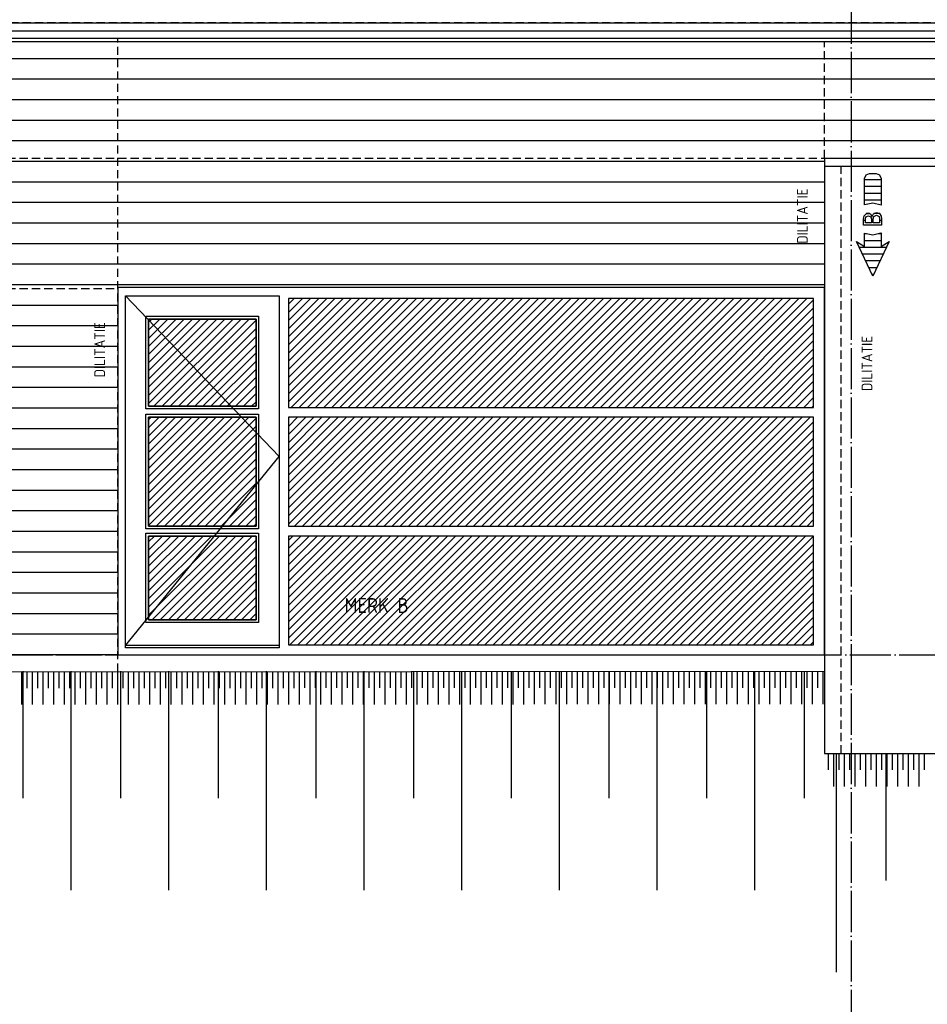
# Model space of a CAD drawing. Extents: x -20500 to 18806, y -14250 to 12231.
# Tile 7 of 16: x -13546 to -8025, y -562 to 5425. Entities that reach past the tile are written whole.
import ezdxf

# ---------------------------------------------------------------- set-up
doc = ezdxf.new("R2010")
doc.units = 0
doc.header["$MEASUREMENT"] = 0
doc.linetypes.add('DASHDOT', pattern=[300, 250, -25, 0, -25])
doc.linetypes.add('DASHED', pattern=[75, 50, -25])
for name, color, linetype in [('LAYER01', 7, 'CONTINUOUS'), ('LAYER11', 3, 'CONTINUOUS'), ('LAYER28', 1, 'CONTINUOUS'), ('LAYER30', 1, 'CONTINUOUS')]:
    doc.layers.add(name, color=color, linetype=linetype)
doc.styles.get("Standard").update_dxf_attribs({"font": 'isocp.shx'})

msp = doc.modelspace()

# ---------------------------------------------------------------- linework, layer by layer
at = {"layer": 'LAYER01', "color": 1, "linetype": 'DASHDOT'}
for p, q in [((-8488.62455, 11830.5153), (-8488.62455, -2272.4846)), ((-20500, 1562.51575), (9098.0629, 1562.51575))]:
    msp.add_line(p, q, dxfattribs=at)
at = {"layer": 'LAYER01', "color": 5, "linetype": 'DASHED'}
for p, q in [((9771.75065, 5405.51605), (-19243.37465, 5405.51605)), ((-18046.3745, 4582.51535), (-8649.1249, 4582.51535)), ((-18046.3745, 3790.5159), (-12949.12565, 3790.5159)), ((-19243.37465, 1562.51575), (-12949.12565, 1562.51575)), ((-18046.3745, 1562.51575), (-12949.12565, 1562.51575))]:
    msp.add_line(p, q, dxfattribs=at)
at = {"layer": 'LAYER01', "color": 5, "linetype": 'Continuous'}
for p, q in [((5933.3744, 5355.5149), (-16511.62415, 5355.5149)), ((5933.3744, 5187.516), (-16511.62415, 5187.516)), ((5933.3744, 5062.5145), (-16511.62415, 5062.5145)), ((5933.3744, 4937.5145), (-16511.62415, 4937.5145)), ((5933.3744, 4812.5145), (-16511.62415, 4812.5145)), ((5933.3744, 4687.5149), (-16511.62415, 4687.5149)), ((-8649.1249, 4562.5149), (-16511.62415, 4562.5149)), ((-8649.1249, 4437.5149), (-16511.62415, 4437.5149)), ((-8649.1249, 4312.5149), (-16511.62415, 4312.5149)), ((-8351.13295, 4244.5469), (-8333.3969, 4252.09085)), ((-8333.3969, 4252.09085), (-8315.0322, 4246.1071)), ((-8412.5618, 4211.73365), (-8409.6039, 4231.295)), ((-8412.5618, 4175.1251), (-8412.5618, 4211.73365)), ((-8409.6245, 4231.32745), (-8393.94455, 4245.99455)), ((-8401.31225, 4211.73365), (-8397.76, 4226.56365)), ((-8401.31225, 4188.78175), (-8401.31225, 4211.73365)), ((-8397.7501, 4226.57775), (-8383.40685, 4232.54545)), ((-8393.94455, 4245.99455), (-8372.567, 4244.22685)), ((-8383.40685, 4232.54545), (-8369.02315, 4226.60215)), ((-8372.567, 4244.22685), (-8359.51385, 4227.20605)), ((-8369.06205, 4226.57775), (-8364.9025, 4211.73555)), ((-8364.87505, 4211.73365), (-8364.87505, 4188.78175)), ((-8359.5619, 4227.1717), (-8351.13295, 4244.5469)), ((-8353.62475, 4212.9215), (-8350.6584, 4227.1698)), ((-8353.62475, 4188.78175), (-8353.62475, 4212.9215)), ((-8350.62485, 4227.1717), (-8334.12475, 4236.10115)), ((-8334.12475, 4236.10115), (-8317.61625, 4227.1599)), ((-8317.62545, 4227.1717), (-8314.6538, 4212.8853)), ((-8315.0322, 4246.1071), (-8305.14295, 4229.5635)), ((-8314.6248, 4212.9215), (-8314.6248, 4188.78175)), ((-8305.12465, 4229.5475), (-8303.34475, 4211.7878)), ((-8303.37525, 4211.73365), (-8303.37525, 4175.1251)), ((-8649.1249, 4187.51525), (-16511.62415, 4187.51525)), ((-8364.87505, 4175.1251), (-8412.5618, 4175.1251)), ((-8380.31235, 4188.78175), (-8401.31225, 4188.78175)), ((-8364.87505, 4188.78175), (-8380.31235, 4188.78175)), ((-8303.37525, 4175.1251), (-8364.87505, 4175.1251)), ((-8334.62525, 4188.78175), (-8353.62475, 4188.78175)), ((-8314.6248, 4188.78175), (-8334.62525, 4188.78175)), ((-8649.1249, 4062.51525), (-16511.62415, 4062.51525)), ((-8649.1249, 3937.51525), (-16511.62415, 3937.51525)), ((-8649.1249, 3812.51565), (-16511.62415, 3812.51565)), ((-12949.12565, 3687.51565), (-16511.62415, 3687.51565)), ((-12949.12565, 3562.51565), (-16511.62415, 3562.51565)), ((-12949.12565, 3437.516), (-16511.62415, 3437.516)), ((-12949.12565, 3312.516), (-16511.62415, 3312.516)), ((-12949.12565, 3187.5162), (-16511.62415, 3187.5162)), ((-12949.12565, 3062.5162), (-16511.62415, 3062.5162)), ((-12949.12565, 2937.5164), (-16511.62415, 2937.5164)), ((-12949.12565, 2812.5145), (-16511.62415, 2812.5145)), ((-12949.12565, 2687.5147), (-16511.62415, 2687.5147)), ((-12949.12565, 2562.5147), (-16511.62415, 2562.5147)), ((-12949.12565, 2437.5149), (-16511.62415, 2437.5149)), ((-12949.12565, 2312.51505), (-16511.62415, 2312.51505)), ((-12949.12565, 2187.51505), (-16511.62415, 2187.51505)), ((-12949.12565, 2062.51525), (-16511.62415, 2062.51525)), ((-12949.12565, 1937.51545), (-16511.62415, 1937.51545)), ((-12949.12565, 1812.51545), (-16511.62415, 1812.51545)), ((-12949.12565, 1687.51565), (-16511.62415, 1687.51565)), ((-12949.12565, 1562.51575), (-16511.62415, 1562.51575))]:
    msp.add_line(p, q, dxfattribs=at)
at = {"layer": 'LAYER01', "color": 1, "linetype": 'Continuous'}
for p, q in [((-16511.62415, 5292.51555), (5933.3744, 5292.51555)), ((-1929.1256, 4532.5161), (-8649.1249, 4532.5161)), ((-8406.3751, 4459.65575), (-8397.5876, 4480.87005)), ((-8406.3751, 4299.6399), (-8406.3751, 4459.65575)), ((-8397.5876, 4480.87005), (-8376.3748, 4489.65645)), ((-8376.3748, 4489.65645), (-8336.37465, 4489.65645)), ((-8336.37465, 4489.65645), (-8315.16115, 4480.87005)), ((-8315.16115, 4480.87005), (-8306.3736, 4459.65575)), ((-8306.3751, 4459.65575), (-8306.3751, 4297.59405)), ((-8356.21795, 4308.6315), (-8406.38045, 4299.67385)), ((-8306.3751, 4297.59405), (-8356.21795, 4308.6315)), ((-8356.3751, 3865.51475), (-8456.3751, 4075.5314)), ((-8456.3751, 4075.5314), (-8406.3751, 4045.5147)), ((-8406.3751, 4045.5147), (-8406.3751, 4125.5306)), ((-8406.3751, 4125.5306), (-8356.2187, 4116.57525)), ((-8256.37435, 4075.5314), (-8356.3751, 3865.51475)), ((-8356.2187, 4116.57525), (-8306.46515, 4127.57225)), ((-8306.3751, 4127.57835), (-8306.3751, 4045.5147)), ((-8306.3751, 4045.5147), (-8256.37435, 4075.5314)), ((-13525.75075, 1462.4531), (-13525.75075, 690.4541)), ((-13233.7494, 1462.4531), (-13233.7494, 132.45245)), ((-12931.7505, 1462.4531), (-12931.7505, 690.4541)), ((-12639.7499, 1462.4531), (-12639.7499, 132.45245)), ((-12337.75025, 1462.4531), (-12337.75025, 690.4541)), ((-12045.75045, 1462.4531), (-12045.75045, 132.45245)), ((-11743.75, 1462.4531), (-11743.75, 690.4541)), ((-11451.7502, 1462.4531), (-11451.7502, 132.45245)), ((-11149.74975, 1462.4531), (-11149.74975, 690.4541)), ((-10857.74995, 1462.4531), (-10857.74995, 132.45245)), ((-10555.7495, 1462.4531), (-10555.7495, 690.4541)), ((-10263.7497, 1462.4531), (-10263.7497, 132.45245)), ((-9961.74925, 1462.4531), (-9961.74925, 690.4541)), ((-9669.74945, 1462.4531), (-9669.74945, 132.45245)), ((-9367.7498, 1462.4531), (-9367.7498, 690.4541)), ((-9075.7492, 1462.4531), (-9075.7492, 132.45245)), ((-8773.7503, 1462.4531), (-8773.7503, 690.4541)), ((-8579.25035, 962.51595), (-8579.25035, -367.48465)), ((-8277.2499, 962.51595), (-8277.2499, 190.51495))]:
    msp.add_line(p, q, dxfattribs=at)
at = {"layer": 'LAYER01', "color": 4, "linetype": 'DASHED'}
for p, q in [((-12949.0631, 1460.32895), (-12949.0631, 5310.3901)), ((-8649.1249, 4582.51535), (-8649.1249, 5292.51555)), ((-8549.1249, 962.51595), (-8549.1249, 4532.5161))]:
    msp.add_line(p, q, dxfattribs=at)
at = {"layer": 'LAYER01', "color": 2, "linetype": 'Continuous'}
for p, q in [((-8306.3751, 4450.7427), (-8406.3751, 4450.7427)), ((-8306.3751, 4409.6222), (-8406.3751, 4409.6222)), ((-8306.3751, 4368.49975), (-8406.3751, 4368.49975)), ((-8306.3751, 4327.3796), (-8406.3751, 4327.3796)), ((-8401.31225, 4204.0165), (-8412.5618, 4204.0165)), ((-8374.4011, 4245.13665), (-8396.0991, 4245.13665)), ((-8353.62475, 4204.0165), (-8364.87505, 4204.0165)), ((-8313.8832, 4245.13665), (-8350.4921, 4245.13665)), ((-8303.37525, 4204.0165), (-8314.6248, 4204.0165)), ((-8395.37735, 4121.7739), (-8406.3751, 4121.7739)), ((-8306.3751, 4080.65145), (-8406.3751, 4080.65145)), ((-8306.3751, 4121.7739), (-8322.37165, 4121.7739)), ((-8273.5161, 4039.53095), (-8439.23415, 4039.53095)), ((-8293.09615, 3998.4089), (-8419.6541, 3998.4089)), ((-8312.67625, 3957.28835), (-8400.07325, 3957.28835)), ((-8332.2563, 3916.1682), (-8380.49395, 3916.1682)), ((-8351.83565, 3875.0458), (-8360.91385, 3875.0458))]:
    msp.add_line(p, q, dxfattribs=at)
at = {"layer": 'LAYER11', "color": 1, "linetype": 'Continuous'}
for p, q in [((-16511.62415, 1458.4525), (-8649.1249, 1462.4692)), ((-8649.1249, 962.51595), (-1929.1256, 962.51595))]:
    msp.add_line(p, q, dxfattribs=at)
at = {"layer": 'LAYER11', "color": 5, "linetype": 'Continuous'}
for p, q in [((-13533.3954, 1259.974), (-13533.3954, 1459.97465)), ((-13533.3954, 1359.9743), (-13533.3954, 1459.97465)), ((-13500.89415, 1359.9904), (-13500.8957, 1459.9907)), ((-13468.396, 1260.00825), (-13468.396, 1460.0068)), ((-13468.396, 1360.0065), (-13468.396, 1460.0068)), ((-13435.8948, 1360.02265), (-13435.8948, 1460.02295)), ((-13403.3951, 1260.04045), (-13403.3951, 1460.04105)), ((-13403.3951, 1360.04075), (-13403.3951, 1460.04105)), ((-13370.8954, 1360.0569), (-13370.8954, 1460.05715)), ((-13338.3957, 1260.0747), (-13338.3957, 1460.0733)), ((-13338.3957, 1360.073), (-13338.3957, 1460.0733)), ((-13305.89445, 1360.0891), (-13305.89445, 1460.0894)), ((-13273.3948, 1260.10695), (-13273.3948, 1460.1075)), ((-13273.3948, 1360.10725), (-13273.3948, 1460.1075)), ((-13240.8951, 1360.12335), (-13240.8951, 1460.12365)), ((-13208.3954, 1260.1411), (-13208.3954, 1460.13975)), ((-13208.3954, 1360.13945), (-13208.3954, 1460.13975)), ((-13175.8957, 1360.1555), (-13175.8957, 1460.15585)), ((-13143.39445, 1260.1733), (-13143.39445, 1460.174)), ((-13143.39445, 1360.1736), (-13143.39445, 1460.174)), ((-13110.8963, 1360.1897), (-13110.8963, 1460.19)), ((-13078.3951, 1260.20755), (-13078.3951, 1460.20615)), ((-13078.3951, 1360.20585), (-13078.3951, 1460.20615)), ((-13045.8954, 1360.22195), (-13045.8954, 1460.22225)), ((-13013.3957, 1260.2398), (-13013.3957, 1460.24035)), ((-13013.3957, 1360.2401), (-13013.3957, 1460.24035)), ((-12980.896, 1360.2562), (-12980.896, 1460.2565)), ((-12948.3948, 1260.27405), (-12948.3948, 1460.2726)), ((-12948.3948, 1360.2723), (-12948.3948, 1460.2726)), ((-12915.8951, 1360.28845), (-12915.8951, 1460.2887)), ((-12883.3954, 1260.30625), (-12883.3954, 1460.30685)), ((-12883.3954, 1360.30655), (-12883.3954, 1460.30685)), ((-12850.8957, 1360.32265), (-12850.8957, 1460.32295)), ((-12818.396, 1260.3404), (-12818.396, 1460.33905)), ((-12818.396, 1360.3388), (-12818.396, 1460.33905)), ((-12785.89555, 1360.3548), (-12785.89555, 1460.3552)), ((-12753.3951, 1260.37265), (-12753.3951, 1460.3733)), ((-12753.3951, 1360.3729), (-12753.3951, 1460.3733)), ((-12720.8954, 1360.38905), (-12720.8954, 1460.3894)), ((-12688.3957, 1260.4069), (-12688.3957, 1460.40545)), ((-12688.3957, 1360.40515), (-12688.3957, 1460.40545)), ((-12655.89525, 1360.4213), (-12655.89525, 1460.42155)), ((-12623.3948, 1260.4391), (-12623.3948, 1460.4397)), ((-12623.3948, 1360.4394), (-12623.3948, 1460.4397)), ((-12590.89585, 1360.4555), (-12590.89585, 1460.4558)), ((-12558.3954, 1260.47335), (-12558.3954, 1460.4719)), ((-12558.3954, 1360.47165), (-12558.3954, 1460.4719)), ((-12525.89495, 1360.48775), (-12525.89495, 1460.48805)), ((-12493.39525, 1260.5056), (-12493.39525, 1460.50615)), ((-12493.39525, 1360.50585), (-12493.39525, 1460.50615)), ((-12460.89555, 1360.522), (-12460.89555, 1460.52225)), ((-12428.3951, 1260.5397), (-12428.3951, 1460.5384)), ((-12428.3951, 1360.5381), (-12428.3951, 1460.5384)), ((-12395.8954, 1360.5541), (-12395.8954, 1460.5545)), ((-12363.39495, 1260.57195), (-12363.39495, 1460.5726)), ((-12363.39495, 1360.57225), (-12363.39495, 1460.5726)), ((-12330.896, 1360.58835), (-12330.896, 1460.58875)), ((-12298.39555, 1260.6042), (-12298.39555, 1460.60475)), ((-12298.39555, 1360.6045), (-12298.39555, 1460.60475)), ((-12265.8951, 1360.6206), (-12265.8951, 1460.6209)), ((-12233.3946, 1260.63845), (-12233.3946, 1460.639)), ((-12233.3946, 1360.6387), (-12233.3946, 1460.639)), ((-12200.8957, 1360.65485), (-12200.8957, 1460.6551)), ((-12168.39525, 1260.67065), (-12168.39525, 1460.67125)), ((-12168.39525, 1360.67095), (-12168.39525, 1460.67125)), ((-12135.89555, 1360.68705), (-12135.89555, 1460.68735)), ((-12103.3951, 1260.7049), (-12103.3951, 1460.70545)), ((-12103.3951, 1360.7052), (-12103.3951, 1460.70545)), ((-12070.8954, 1360.7213), (-12070.8954, 1460.7216)), ((-12038.3957, 1260.73705), (-12038.3957, 1460.7377)), ((-12038.3957, 1360.7374), (-12038.3957, 1460.7377)), ((-12005.89525, 1360.75345), (-12005.89525, 1460.7538)), ((-11973.3948, 1260.77125), (-11973.3948, 1460.77195)), ((-11973.3948, 1360.76955), (-11973.3948, 1460.77195)), ((-11940.89585, 1360.7877), (-11940.89585, 1460.78805)), ((-11908.3954, 1260.8035), (-11908.3954, 1460.8041)), ((-11908.3954, 1360.8038), (-11908.3954, 1460.8041)), ((-11875.89495, 1360.8199), (-11875.89495, 1460.8202)), ((-11843.39525, 1260.83775), (-11843.39525, 1460.8363)), ((-11843.39525, 1360.83605), (-11843.39525, 1460.8363)), ((-11810.89555, 1360.85415), (-11810.89555, 1460.85445)), ((-11778.3951, 1260.87), (-11778.3951, 1460.87055)), ((-11778.3951, 1360.87025), (-11778.3951, 1460.87055)), ((-11745.8954, 1360.8864), (-11745.8954, 1460.88665)), ((-11713.39495, 1260.9042), (-11713.39495, 1460.9028)), ((-11713.39495, 1360.9025), (-11713.39495, 1460.9028)), ((-11680.896, 1360.9206), (-11680.896, 1460.9209)), ((-11648.39555, 1260.93635), (-11648.39555, 1460.937)), ((-11648.39555, 1360.93675), (-11648.39555, 1460.937)), ((-11615.8951, 1360.95275), (-11615.8951, 1460.95315)), ((-11583.3946, 1260.9706), (-11583.3946, 1460.96925)), ((-11583.3946, 1360.9689), (-11583.3946, 1460.96925)), ((-11550.8957, 1360.987), (-11550.8957, 1460.9874)), ((-11518.39525, 1261.00285), (-11518.39525, 1461.0034)), ((-11518.39525, 1361.0031), (-11518.39525, 1461.0034)), ((-11485.8948, 1361.01925), (-11485.8948, 1461.0195)), ((-11453.3951, 1261.03705), (-11453.3951, 1461.03565)), ((-11453.3951, 1361.03535), (-11453.3951, 1461.03565)), ((-11420.8954, 1361.05345), (-11420.8954, 1461.05375)), ((-11388.3957, 1261.0693), (-11388.3957, 1461.06985)), ((-11388.3957, 1361.0696), (-11388.3957, 1461.06985)), ((-11355.89525, 1361.0857), (-11355.89525, 1461.086)), ((-11323.3948, 1261.10355), (-11323.3948, 1461.1021)), ((-11323.3948, 1361.1018), (-11323.3948, 1461.1021)), ((-11290.89585, 1361.11995), (-11290.89585, 1461.1202)), ((-11258.3954, 1261.13565), (-11258.3954, 1461.13635)), ((-11258.3954, 1361.13605), (-11258.3954, 1461.13635)), ((-11225.89495, 1361.15215), (-11225.89495, 1461.15245)), ((-11193.39525, 1261.1699), (-11193.39525, 1461.1686)), ((-11193.39525, 1361.1682), (-11193.39525, 1461.1686)), ((-11160.89555, 1361.1863), (-11160.89555, 1461.1867)), ((-11128.3951, 1261.20215), (-11128.3951, 1461.2027)), ((-11128.3951, 1361.20245), (-11128.3951, 1461.2027)), ((-11095.8954, 1361.21855), (-11095.8954, 1461.21885)), ((-11063.39495, 1261.2364), (-11063.39495, 1461.23495)), ((-11063.39495, 1361.23465), (-11063.39495, 1461.23495)), ((-11030.896, 1361.2528), (-11030.896, 1461.25305)), ((-10998.39555, 1261.2686), (-10998.39555, 1461.2692)), ((-10998.39555, 1361.2689), (-10998.39555, 1461.2692)), ((-10965.8951, 1361.285), (-10965.8951, 1461.2853)), ((-10933.3946, 1261.30285), (-10933.3946, 1461.3014)), ((-10933.3946, 1361.30115), (-10933.3946, 1461.3014)), ((-10900.8957, 1361.31925), (-10900.8957, 1461.31955)), ((-10868.39525, 1261.335), (-10868.39525, 1461.33565)), ((-10868.39525, 1361.33535), (-10868.39525, 1461.33565)), ((-10835.8948, 1361.3515), (-10835.8948, 1461.3518)), ((-10803.3951, 1261.36925), (-10803.3951, 1461.3679)), ((-10803.3951, 1361.3675), (-10803.3951, 1461.3679)), ((-10770.8954, 1361.38565), (-10770.8954, 1461.386)), ((-10738.3957, 1261.40145), (-10738.3957, 1461.40215)), ((-10738.3957, 1361.40175), (-10738.3957, 1461.40215)), ((-10705.89525, 1361.41785), (-10705.89525, 1461.41815)), ((-10673.3948, 1261.4357), (-10673.3948, 1461.43425)), ((-10673.3948, 1361.434), (-10673.3948, 1461.43425)), ((-10640.89585, 1361.4521), (-10640.89585, 1461.4524)), ((-10608.3954, 1261.46795), (-10608.3954, 1461.4685)), ((-10608.3954, 1361.4682), (-10608.3954, 1461.4685)), ((-10575.89495, 1361.48435), (-10575.89495, 1461.4846)), ((-10543.39525, 1261.50215), (-10543.39525, 1461.50075)), ((-10543.39525, 1361.50045), (-10543.39525, 1461.50075)), ((-10510.89555, 1361.51855), (-10510.89555, 1461.51885)), ((-10478.3951, 1261.5343), (-10478.3951, 1461.535)), ((-10478.3951, 1361.5347), (-10478.3951, 1461.535)), ((-10445.8954, 1361.5508), (-10445.8954, 1461.5511)), ((-10413.39495, 1261.56855), (-10413.39495, 1461.5672)), ((-10413.39495, 1361.56685), (-10413.39495, 1461.5672)), ((-10380.896, 1361.58495), (-10380.896, 1461.58535)), ((-10348.39555, 1261.6008), (-10348.39555, 1461.60145)), ((-10348.39555, 1361.60105), (-10348.39555, 1461.60145)), ((-10315.8951, 1361.6172), (-10315.8951, 1461.61745)), ((-10283.3946, 1261.635), (-10283.3946, 1461.6336)), ((-10283.3946, 1361.6333), (-10283.3946, 1461.6336)), ((-10250.8957, 1361.6514), (-10250.8957, 1461.6517)), ((-10218.39525, 1261.66725), (-10218.39525, 1461.6678)), ((-10218.39525, 1361.66755), (-10218.39525, 1461.6678)), ((-10185.8948, 1361.68365), (-10185.8948, 1461.68395)), ((-10153.3951, 1261.6995), (-10153.3951, 1461.70005)), ((-10153.3951, 1361.69975), (-10153.3951, 1461.70005)), ((-10120.8954, 1361.7179), (-10120.8954, 1461.7182)), ((-10088.3957, 1261.7337), (-10088.3957, 1461.7343)), ((-10088.3957, 1361.734), (-10088.3957, 1461.7343)), ((-10055.89525, 1361.75015), (-10055.89525, 1461.7504)), ((-10023.3948, 1261.76585), (-10023.3948, 1461.76655)), ((-10023.3948, 1361.76615), (-10023.3948, 1461.76655)), ((-9990.89585, 1361.78425), (-9990.89585, 1461.78465)), ((-9958.3954, 1261.8001), (-9958.3954, 1461.80075)), ((-9958.3954, 1361.8004), (-9958.3954, 1461.80075)), ((-9925.89495, 1361.8165), (-9925.89495, 1461.8168)), ((-9893.39525, 1261.83235), (-9893.39525, 1461.8329)), ((-9893.39525, 1361.8326), (-9893.39525, 1461.8329)), ((-9860.89555, 1361.85075), (-9860.89555, 1461.851)), ((-9828.3951, 1261.86655), (-9828.3951, 1461.86715)), ((-9828.3951, 1361.86685), (-9828.3951, 1461.86715)), ((-9795.8954, 1361.88295), (-9795.8954, 1461.88325)), ((-9763.39495, 1261.8988), (-9763.39495, 1461.8994)), ((-9763.39495, 1361.8991), (-9763.39495, 1461.8994)), ((-9730.89525, 1361.9152), (-9730.89525, 1461.9175)), ((-9698.39555, 1261.93305), (-9698.39555, 1461.9336)), ((-9698.39555, 1361.93335), (-9698.39555, 1461.9336)), ((-9665.8951, 1361.94945), (-9665.8951, 1461.94975)), ((-9633.3946, 1261.9652), (-9633.3946, 1461.96585)), ((-9633.3946, 1361.96545), (-9633.3946, 1461.96585)), ((-9600.8957, 1361.9816), (-9600.8957, 1461.98395)), ((-9568.39525, 1261.9994), (-9568.39525, 1462.0001)), ((-9568.39525, 1361.9997), (-9568.39525, 1462.0001)), ((-9535.8948, 1362.0158), (-9535.8948, 1462.0161)), ((-9503.3951, 1262.03165), (-9503.3951, 1462.0322)), ((-9503.3951, 1362.03195), (-9503.3951, 1462.0322)), ((-9470.8954, 1362.04805), (-9470.8954, 1462.04835)), ((-9438.3957, 1262.0659), (-9438.3957, 1462.06645)), ((-9438.3957, 1362.06615), (-9438.3957, 1462.06645)), ((-9405.89525, 1362.0823), (-9405.89525, 1462.0826)), ((-9373.3948, 1262.0981), (-9373.39555, 1462.0987)), ((-9373.3948, 1362.0984), (-9373.39555, 1462.0987)), ((-9340.89585, 1362.1145), (-9340.89585, 1462.1148)), ((-9308.3954, 1262.13235), (-9308.3954, 1462.13295)), ((-9308.3954, 1362.13265), (-9308.3954, 1462.13295)), ((-9275.89495, 1362.14875), (-9275.89495, 1462.14905)), ((-9243.39445, 1262.1645), (-9243.396, 1462.16515)), ((-9243.396, 1362.1649), (-9243.396, 1462.16515)), ((-9210.89555, 1362.1809), (-9210.89555, 1462.1813)), ((-9178.3951, 1262.19875), (-9178.3951, 1462.1994)), ((-9178.3951, 1362.199), (-9178.3951, 1462.1994)), ((-9145.8954, 1362.21515), (-9145.8954, 1462.2154)), ((-9113.3957, 1262.23095), (-9113.3957, 1462.23155)), ((-9113.3957, 1362.23125), (-9113.3957, 1462.23155)), ((-9080.89525, 1362.24735), (-9080.89525, 1462.24765)), ((-9048.39555, 1262.2652), (-9048.39555, 1462.2658)), ((-9048.39555, 1362.2655), (-9048.39555, 1462.2658)), ((-9015.8951, 1362.2816), (-9015.8951, 1462.2819)), ((-8983.39615, 1262.29745), (-8983.39615, 1462.298)), ((-8983.39615, 1362.29775), (-8983.39615, 1462.298)), ((-8950.8957, 1362.31385), (-8950.8957, 1462.31415)), ((-8918.39525, 1262.3317), (-8918.39525, 1462.33225)), ((-8918.39525, 1362.33195), (-8918.39525, 1462.33225)), ((-8885.8948, 1362.3481), (-8885.8948, 1462.34835)), ((-8853.39585, 1262.3638), (-8853.39585, 1462.3645)), ((-8853.39585, 1362.3642), (-8853.39585, 1462.3645)), ((-8820.8954, 1362.3802), (-8820.8954, 1462.3806)), ((-8788.3957, 1262.39805), (-8788.3957, 1462.3987)), ((-8788.3957, 1362.39835), (-8788.3957, 1462.3987)), ((-8755.89525, 1362.41445), (-8755.89525, 1462.41485)), ((-8723.39555, 1262.4303), (-8723.39555, 1462.43085)), ((-8723.39555, 1362.43055), (-8723.39555, 1462.43085)), ((-8690.89585, 1362.4467), (-8690.89585, 1462.447)), ((-8658.3954, 1262.4645), (-8658.3954, 1462.4651)), ((-8658.3954, 1362.4648), (-8658.3954, 1462.4651)), ((-8625.89495, 862.51565), (-8625.89495, 962.51595)), ((-8593.396, 762.51535), (-8593.396, 962.51595)), ((-8593.396, 862.51565), (-8593.396, 962.51595)), ((-8560.89555, 862.51565), (-8560.89555, 962.51595)), ((-8528.3951, 762.51535), (-8528.3951, 962.51595)), ((-8528.3951, 862.51565), (-8528.3951, 962.51595)), ((-8495.8954, 862.51565), (-8495.8954, 962.51595)), ((-8463.3957, 762.51535), (-8463.3957, 962.51595)), ((-8463.3957, 862.51565), (-8463.3957, 962.51595)), ((-8430.89525, 862.51565), (-8430.89525, 962.51595)), ((-8398.39555, 762.51535), (-8398.39555, 962.51595)), ((-8398.39555, 862.51565), (-8398.39555, 962.51595)), ((-8365.8951, 862.51565), (-8365.8951, 962.51595)), ((-8333.39615, 762.51535), (-8333.39615, 962.51595)), ((-8333.39615, 862.51565), (-8333.39615, 962.51595)), ((-8300.8957, 862.51565), (-8300.8957, 962.51595)), ((-8268.39525, 762.51535), (-8268.39525, 962.51595)), ((-8268.39525, 862.51565), (-8268.39525, 962.51595)), ((-8235.8948, 862.51565), (-8235.8948, 962.51595)), ((-8203.39585, 762.51535), (-8203.39585, 962.51595)), ((-8203.39585, 862.51565), (-8203.39585, 962.51595)), ((-8170.8954, 862.51565), (-8170.8954, 962.51595)), ((-8138.39495, 762.51535), (-8138.39495, 962.51595)), ((-8138.39495, 862.51565), (-8138.39495, 962.51595)), ((-8105.89525, 862.51565), (-8105.89525, 962.51595)), ((-8073.39555, 762.51535), (-8073.39555, 962.51595)), ((-8073.39555, 862.51565), (-8073.39555, 962.51595)), ((-8040.89585, 862.51565), (-8040.89585, 962.51595))]:
    msp.add_line(p, q, dxfattribs=at)
at = {"layer": 'LAYER28', "color": 3, "linetype": 'Continuous'}
for p, q in [((-16511.62415, 5405.51605), (5933.3744, 5405.51605)), ((-16511.62415, 5312.516), (5933.3744, 5312.516)), ((-8649.1249, 4582.51535), (-8649.1249, 962.51595)), ((-8649.1249, 4582.51535), (-1929.1256, 4582.51535))]:
    msp.add_line(p, q, dxfattribs=at)
at = {"layer": 'LAYER30', "color": 1, "linetype": 'Continuous'}
for p, q in [((-8649.1249, 3796.51565), (-12949.12565, 3796.51565)), ((-12949.12565, 3796.51565), (-12949.12565, 1562.51575)), ((-8649.1249, 1562.51575), (-8649.1249, 3796.51565)), ((-12901.62505, 1619.51525), (-12901.62505, 3744.51525)), ((-12901.62505, 3744.51525), (-11967.3752, 3744.51525)), ((-11967.3752, 3744.51525), (-11967.3752, 1619.51525)), ((-8716.12475, 3729.51585), (-11910.87495, 3729.51585)), ((-11910.87495, 3729.51585), (-11910.87495, 3067.01605)), ((-8716.12475, 3067.01605), (-8716.12475, 3729.51585)), ((-12778.62475, 3406.51475), (-12778.62475, 3622.5151)), ((-12778.62475, 3622.5151), (-12092.3752, 3622.5151)), ((-12761.62415, 3074.01445), (-12761.62415, 3604.51585)), ((-12761.62415, 3604.51585), (-12107.37535, 3604.51585)), ((-12107.37535, 3604.51585), (-12761.62415, 3604.51585)), ((-12761.62415, 3604.51585), (-12761.62415, 3074.01445)), ((-12107.37535, 3604.51585), (-12107.37535, 3074.01445)), ((-12107.37535, 3074.01445), (-12107.37535, 3604.51585)), ((-12092.3752, 3622.5151), (-12092.3752, 3058.0145)), ((-12778.62475, 3058.0145), (-12778.62475, 3406.51475)), ((-12092.3752, 3058.0145), (-12778.62475, 3058.0145)), ((-12449.6254, 3074.01445), (-12761.62415, 3074.01445)), ((-12761.62415, 3074.01445), (-12107.37535, 3074.01445)), ((-12107.37535, 3074.01445), (-12449.6254, 3074.01445)), ((-11910.87495, 3067.01605), (-8716.12475, 3067.01605)), ((-12778.62475, 2747.0148), (-12778.62475, 3025.016)), ((-12778.62475, 3025.016), (-12092.3752, 3025.016)), ((-12761.62415, 2345.0163), (-12761.62415, 3007.01465)), ((-12761.62415, 3007.01465), (-12107.37535, 3007.01465)), ((-12107.37535, 3007.01465), (-12761.62415, 3007.01465)), ((-12761.62415, 3007.01465), (-12761.62415, 2345.0163)), ((-12107.37535, 3007.01465), (-12107.37535, 2345.0163)), ((-12107.37535, 2345.0163), (-12107.37535, 3007.01465)), ((-12092.3752, 3025.016), (-12092.3752, 2329.0163)), ((-8716.12475, 3007.01465), (-11910.87495, 3007.01465)), ((-11910.87495, 3007.01465), (-11910.87495, 2345.0163)), ((-8716.12475, 2345.0163), (-8716.12475, 3007.01465)), ((-12778.62475, 2329.0163), (-12778.62475, 2747.0148)), ((-12449.6254, 2345.0163), (-12761.62415, 2345.0163)), ((-12761.62415, 2345.0163), (-12107.37535, 2345.0163)), ((-12107.37535, 2345.0163), (-12449.6254, 2345.0163)), ((-11910.87495, 2345.0163), (-8716.12475, 2345.0163)), ((-12092.3752, 2329.0163), (-12778.62475, 2329.0163)), ((-12778.62475, 2091.51535), (-12778.62475, 2303.0161)), ((-12778.62475, 2303.0161), (-12092.3752, 2303.0161)), ((-12761.62415, 1775.5165), (-12761.62415, 2285.0149)), ((-12761.62415, 2285.0149), (-12107.37535, 2285.0149)), ((-12107.37535, 2285.0149), (-12761.62415, 2285.0149)), ((-12761.62415, 2285.0149), (-12761.62415, 1775.5165)), ((-12107.37535, 2285.0149), (-12107.37535, 1775.5165)), ((-12107.37535, 1775.5165), (-12107.37535, 2285.0149)), ((-12092.3752, 2303.0161), (-12092.3752, 1759.51655)), ((-8716.12475, 2285.0149), (-11910.87495, 2285.0149)), ((-11910.87495, 2285.0149), (-11910.87495, 1622.5151)), ((-8716.12475, 1622.5151), (-8716.12475, 2285.0149)), ((-12778.62475, 1759.51655), (-12778.62475, 2091.51535)), ((-12092.3752, 1759.51655), (-12778.62475, 1759.51655)), ((-12449.6254, 1775.5165), (-12761.62415, 1775.5165)), ((-12761.62415, 1775.5165), (-12107.37535, 1775.5165)), ((-12107.37535, 1775.5165), (-12449.6254, 1775.5165)), ((-11967.3752, 1619.51525), (-12901.62505, 1619.51525)), ((-12901.62505, 1605.51455), (-12901.62505, 1619.51525)), ((-11967.3752, 1619.51525), (-11967.3752, 1605.51455)), ((-11910.87495, 1622.5151), (-8716.12475, 1622.5151)), ((-12949.12565, 1562.51575), (-10037.12465, 1562.51575)), ((-11967.3752, 1605.51455), (-12901.62505, 1605.51455)), ((-10037.12465, 1562.51575), (-8649.1249, 1562.51575))]:
    msp.add_line(p, q, dxfattribs=at)
at = {"layer": 'LAYER30', "color": 5, "linetype": 'Continuous'}
for p, q in [((-11967.3752, 2768.5152), (-12901.62505, 3744.51525)), ((-11910.8757, 3397.0661), (-11578.42635, 3729.51585)), ((-11910.8757, 3446.5637), (-11627.9236, 3729.51585)), ((-11910.8757, 3496.0617), (-11677.4208, 3729.51585)), ((-11910.8757, 3545.5574), (-11726.9188, 3729.51585)), ((-11910.87495, 3100.08315), (-11281.44075, 3729.51585)), ((-11910.87495, 3149.57885), (-11330.93795, 3729.51585)), ((-11910.87495, 3298.07245), (-11479.43115, 3729.51585)), ((-11910.87495, 3347.56815), (-11528.92915, 3729.51585)), ((-11910.87495, 3595.0573), (-11776.416, 3729.51585)), ((-11910.87495, 3644.5553), (-11825.91325, 3729.51585)), ((-11910.87495, 3199.07665), (-11380.4367, 3729.51395)), ((-11910.87495, 3248.57445), (-11429.9347, 3729.51395)), ((-11910.87495, 3694.051), (-11875.412, 3729.51395)), ((-11894.44275, 3067.01605), (-11231.9435, 3729.51585)), ((-11844.94555, 3067.01605), (-11182.4463, 3729.51585)), ((-11795.4483, 3067.01605), (-11132.9483, 3729.51585)), ((-11745.9503, 3067.01605), (-11083.45185, 3729.51585)), ((-11696.45385, 3067.01605), (-11033.95385, 3729.51585)), ((-11646.95585, 3067.01605), (-10984.4574, 3729.51585)), ((-11597.4571, 3067.01815), (-10934.9594, 3729.51395)), ((-11547.9599, 3067.01605), (-10885.4622, 3729.51395)), ((-11498.4627, 3067.01605), (-10835.96345, 3729.51585)), ((-11448.96545, 3067.01605), (-10786.46545, 3729.51585)), ((-11399.46745, 3067.01605), (-10736.969, 3729.51585)), ((-11349.971, 3067.01605), (-10687.471, 3729.51585)), ((-11300.473, 3067.01605), (-10637.97455, 3729.51585)), ((-11250.97655, 3067.01605), (-10588.47655, 3729.51585)), ((-11201.4786, 3067.01605), (-10538.97935, 3729.51585)), ((-11151.98135, 3067.01605), (-10489.4821, 3729.51585)), ((-11102.4826, 3067.01815), (-10439.9849, 3729.51585)), ((-11052.9846, 3067.01605), (-10390.4869, 3729.51395)), ((-11003.48815, 3067.01605), (-10340.99045, 3729.51395)), ((-10953.99015, 3067.01605), (-10291.4917, 3729.51585)), ((-10904.4937, 3067.01605), (-10241.9937, 3729.51585)), ((-10854.99575, 3067.01605), (-10192.4965, 3729.51585)), ((-10805.4985, 3067.01605), (-10142.99925, 3729.51585)), ((-10756.0013, 3067.01605), (-10093.50205, 3729.51585)), ((-10706.50405, 3067.01605), (-10044.00405, 3729.51585)), ((-10657.00605, 3067.01605), (-9994.5076, 3729.51585)), ((-10607.5096, 3067.01605), (-9945.0096, 3729.51585)), ((-10558.01085, 3067.01815), (-9895.51315, 3729.51395)), ((-10508.5129, 3067.01605), (-9846.01515, 3729.51395)), ((-10459.01565, 3067.01605), (-9796.5164, 3729.51585)), ((-10409.51845, 3067.01605), (-9747.0192, 3729.51585)), ((-10360.0212, 3067.01605), (-9697.5212, 3729.51585)), ((-10310.5232, 3067.01605), (-9648.02475, 3729.51585)), ((-10261.02675, 3067.01605), (-9598.52675, 3729.51585)), ((-10211.5288, 3067.01605), (-9549.0303, 3729.51585)), ((-10162.0323, 3067.01605), (-9499.5323, 3729.51585)), ((-10112.53435, 3067.01605), (-9450.0351, 3729.51585)), ((-10063.0356, 3067.01815), (-9400.53785, 3729.51585)), ((-10013.53835, 3067.01605), (-9351.04065, 3729.51395)), ((-9964.04035, 3067.01605), (-9301.5419, 3729.51585)), ((-9914.5439, 3067.01605), (-9252.0439, 3729.51585)), ((-9865.04595, 3067.01605), (-9202.54745, 3729.51585)), ((-9815.54945, 3067.01605), (-9153.04945, 3729.51585)), ((-9766.0515, 3067.01605), (-9103.553, 3729.51585)), ((-9716.55425, 3067.01605), (-9054.055, 3729.51585)), ((-9667.05705, 3067.01605), (-9004.5578, 3729.51585)), ((-9617.5598, 3067.01605), (-8955.0598, 3729.51585)), ((-9568.06105, 3067.01815), (-8905.56335, 3729.51585)), ((-9518.5631, 3067.01815), (-8856.06535, 3729.51585)), ((-9469.0666, 3067.01605), (-8806.5666, 3729.51585)), ((-9419.56865, 3067.01605), (-8757.07015, 3729.51585)), ((-9370.07215, 3067.01605), (-8716.1255, 3720.9633)), ((-9320.5742, 3067.01605), (-8716.1255, 3671.4653)), ((-12761.62565, 3338.27665), (-12495.385, 3604.51585)), ((-12761.62415, 3090.7896), (-12247.89735, 3604.51585)), ((-12761.62415, 3140.2874), (-12297.39455, 3604.51585)), ((-12761.62415, 3189.7831), (-12346.8918, 3604.51585)), ((-12761.62415, 3239.2811), (-12396.39055, 3604.51585)), ((-12761.62415, 3288.7787), (-12445.8885, 3604.51585)), ((-12761.62415, 3486.77025), (-12643.8774, 3604.51585)), ((-12761.62415, 3536.26595), (-12693.37465, 3604.51585)), ((-12761.62415, 3585.76395), (-12742.8726, 3604.51585)), ((-12761.6234, 3387.77465), (-12544.88295, 3604.51585)), ((-12761.6234, 3437.27225), (-12594.37945, 3604.51585)), ((-12728.90165, 3074.01445), (-12198.4001, 3604.51585)), ((-12679.4052, 3074.01445), (-12148.90215, 3604.51585)), ((-12629.90725, 3074.01445), (-12107.37535, 3596.5473)), ((-9271.07695, 3067.01605), (-8716.1255, 3621.9677)), ((-12580.41, 3074.01445), (-12107.37455, 3547.04935)), ((-9221.579, 3067.01605), (-8716.12475, 3572.4697)), ((-12530.9128, 3074.01445), (-12107.37455, 3497.55175)), ((-9172.0825, 3067.01605), (-8716.12475, 3522.974)), ((-9122.58455, 3067.01605), (-8716.12475, 3473.47605)), ((-12481.4148, 3074.01445), (-12107.3761, 3448.05375)), ((-9073.0858, 3067.01815), (-8716.12475, 3423.9784)), ((-12431.91755, 3074.01445), (-12107.37535, 3398.55575)), ((-9023.5893, 3067.01815), (-8716.12475, 3374.48045)), ((-12382.4196, 3074.01445), (-12107.37535, 3349.05815)), ((-12332.92315, 3074.01445), (-12107.37535, 3299.56015)), ((-8974.09135, 3067.01605), (-8716.12475, 3324.98475)), ((-12283.42515, 3074.01235), (-12107.37535, 3250.06445)), ((-8924.5941, 3067.01605), (-8716.12475, 3275.48675)), ((-12233.92715, 3074.01445), (-12107.37535, 3200.5665)), ((-8875.0969, 3067.01605), (-8716.12395, 3225.98915)), ((-8825.59965, 3067.01605), (-8716.12395, 3176.49115)), ((-12184.42995, 3074.01445), (-12107.3761, 3151.0668)), ((-8776.1017, 3067.01605), (-8716.12395, 3126.9953)), ((-12134.93195, 3074.01445), (-12107.3761, 3101.5709)), ((-8726.6052, 3067.01605), (-8716.12395, 3077.4975)), ((-12761.62565, 2843.30045), (-12597.91185, 3007.01465)), ((-12761.62565, 2892.79825), (-12647.40905, 3007.01465)), ((-12761.62415, 2546.3175), (-12300.9285, 3007.01465)), ((-12761.62415, 2595.8153), (-12350.42495, 3007.01465)), ((-12761.62415, 2645.31115), (-12399.92295, 3007.01465)), ((-12761.62415, 2694.80895), (-12449.4194, 3007.01465)), ((-12761.62415, 2744.30675), (-12498.9174, 3007.01465)), ((-12761.62415, 2793.80455), (-12548.4146, 3007.01465)), ((-12761.62415, 2447.3219), (-12201.9333, 3007.01275)), ((-12761.62415, 2496.8197), (-12251.4305, 3007.01275)), ((-12761.62415, 2991.7938), (-12746.4058, 3007.01275)), ((-12761.6234, 2397.826), (-12152.43455, 3007.01465)), ((-12761.6234, 2942.29815), (-12696.90705, 3007.01465)), ((-12761.6234, 2348.3282), (-12107.3761, 3002.5753)), ((-11910.8757, 2357.61965), (-11261.47995, 3007.01465)), ((-11910.87495, 2555.61105), (-11459.46885, 3007.01675)), ((-11910.87495, 2506.11325), (-11409.9716, 3007.01465)), ((-11910.87495, 2605.10695), (-11508.9676, 3007.01465)), ((-11910.87495, 2654.6047), (-11558.4648, 3007.01465)), ((-11910.87495, 2704.1025), (-11607.9628, 3007.01465)), ((-11910.87495, 3001.0874), (-11904.9469, 3007.01465)), ((-11910.8742, 2407.11765), (-11310.9764, 3007.01465)), ((-11910.8742, 2456.61545), (-11360.4744, 3007.01465)), ((-11910.8742, 2753.6003), (-11657.45925, 3007.01465)), ((-11910.8742, 2803.0981), (-11706.95725, 3007.01465)), ((-11910.8742, 2852.5959), (-11756.45445, 3007.01465)), ((-11910.8742, 2902.0939), (-11805.9517, 3007.01465)), ((-11910.8742, 2951.5896), (-11855.4489, 3007.01465)), ((-11873.9807, 2345.0163), (-11211.98195, 3007.01465)), ((-11824.48275, 2345.0163), (-11162.4855, 3007.01465)), ((-11774.9855, 2345.0163), (-11112.9875, 3007.01465)), ((-11725.4883, 2345.0163), (-11063.4903, 3007.01465)), ((-11675.99105, 2345.0163), (-11013.99305, 3007.01465)), ((-11626.49305, 2345.0163), (-10964.49585, 3007.01465)), ((-11576.9966, 2345.0163), (-10914.99785, 3007.01465)), ((-11527.49865, 2345.0163), (-10865.4991, 3007.01465)), ((-11478.00215, 2345.0163), (-10816.00265, 3007.01465)), ((-11428.5034, 2345.0182), (-10766.50465, 3007.01465)), ((-11379.00545, 2345.0163), (-10717.00745, 3007.01465)), ((-11329.5082, 2345.0163), (-10667.5102, 3007.01465)), ((-11280.0102, 2345.0163), (-10618.013, 3007.01465)), ((-11230.51375, 2345.0163), (-10568.515, 3007.01465)), ((-11181.0158, 2345.0163), (-10519.01855, 3007.01465)), ((-11131.5193, 2345.0163), (-10469.52055, 3007.01465)), ((-11082.02135, 2345.0163), (-10420.0241, 3007.01465)), ((-11032.5241, 2345.0163), (-10370.5261, 3007.01465)), ((-10983.0269, 2345.0163), (-10321.02815, 3007.01465)), ((-10933.52965, 2345.0163), (-10271.53015, 3007.01465)), ((-10884.0309, 2345.0163), (-10222.03215, 3007.01465)), ((-10834.53295, 2345.0163), (-10172.5357, 3007.01465)), ((-10785.03645, 2345.0163), (-10123.0377, 3007.01465)), ((-10735.5385, 2345.0163), (-10073.54125, 3007.01465)), ((-10686.04125, 2345.0163), (-10024.04325, 3007.01465)), ((-10636.54405, 2345.0163), (-9974.5453, 3007.01465)), ((-10587.0468, 2345.0163), (-9925.04885, 3007.01465)), ((-10537.54885, 2345.0163), (-9875.55085, 3007.01465)), ((-10488.0516, 2345.0163), (-9826.0536, 3007.01465)), ((-10438.5544, 2345.0163), (-9776.5564, 3007.01465)), ((-10389.05565, 2345.0182), (-9727.05915, 3007.01465)), ((-10339.55915, 2345.0163), (-9677.5604, 3007.01465)), ((-10290.0612, 2345.0163), (-9628.06245, 3007.01465)), ((-10240.56395, 2345.0163), (-9578.566, 3007.01465)), ((-10191.06675, 2345.0163), (-9529.068, 3007.01465)), ((-10141.56875, 2345.0163), (-9479.57075, 3007.01465)), ((-10092.07155, 2345.0163), (-9430.07355, 3007.01465)), ((-10042.57355, 2345.0163), (-9380.5763, 3007.01465)), ((-9993.0771, 2345.0163), (-9331.07835, 3007.01465)), ((-9943.5791, 2345.0163), (-9281.5819, 3007.01465)), ((-9894.08265, 2345.0163), (-9232.0839, 3007.01465)), ((-9844.5839, 2345.0163), (-9182.58745, 3007.01465)), ((-9795.0859, 2345.0163), (-9133.0879, 3007.01465)), ((-9745.5887, 2345.0163), (-9083.5907, 3007.01465)), ((-9696.09145, 2345.0163), (-9034.0935, 3007.01465)), ((-9646.59425, 2345.0163), (-8984.5955, 3007.01465)), ((-9597.09625, 2345.0163), (-8935.09905, 3007.01465)), ((-9547.5998, 2345.0163), (-8885.60105, 3007.01465)), ((-9498.1018, 2345.0163), (-8836.1046, 3007.01465)), ((-9448.6046, 2345.0163), (-8786.6066, 3007.01465)), ((-9399.10735, 2345.0163), (-8737.1094, 3007.01465)), ((-12715.4373, 2345.0163), (-12107.3761, 2953.0775)), ((-9349.6086, 2345.0182), (-8716.12475, 2978.5019)), ((-12665.94085, 2345.0163), (-12107.37535, 2903.5816)), ((-9300.1114, 2345.0163), (-8716.12475, 2929.0041)), ((-9250.6134, 2345.0163), (-8716.12475, 2879.5063)), ((-12616.44285, 2345.0163), (-12107.37535, 2854.0838)), ((-9201.11695, 2345.0163), (-8716.12475, 2830.0083)), ((-12901.62505, 1619.51525), (-11967.3752, 2768.5152)), ((-12566.9441, 2345.0182), (-12107.37535, 2804.58605)), ((-12517.4469, 2345.0182), (-12107.37535, 2755.08825)), ((-9151.61895, 2345.0163), (-8716.12475, 2780.5126)), ((-12467.9497, 2345.0182), (-12107.37535, 2705.59235)), ((-9102.1225, 2345.0163), (-8716.12475, 2731.0148)), ((-12418.45245, 2345.0163), (-12107.37535, 2656.09455)), ((-9052.6245, 2345.0163), (-8716.12395, 2681.51685)), ((-12368.95445, 2345.0163), (-12107.37535, 2606.59675)), ((-9003.1273, 2345.0163), (-8716.1255, 2632.01905)), ((-8953.63005, 2345.0163), (-8716.1255, 2582.52125)), ((-12319.458, 2345.0163), (-12107.37455, 2557.09895)), ((-8904.13285, 2345.0163), (-8716.12475, 2533.02345)), ((-12269.96, 2345.0163), (-12107.37455, 2507.60305)), ((-12220.46355, 2345.0163), (-12107.37455, 2458.1053)), ((-8854.63485, 2345.0163), (-8716.12475, 2483.52565)), ((-12170.9656, 2345.0163), (-12107.37455, 2408.6075)), ((-8805.1361, 2345.0163), (-8716.12475, 2434.02975)), ((-12121.46835, 2345.0163), (-12107.37455, 2359.1097)), ((-8755.63965, 2345.0163), (-8716.12475, 2384.53195)), ((-12761.62415, 1952.34755), (-12428.95735, 2285.0149)), ((-12761.62415, 2001.84535), (-12478.45535, 2285.0149)), ((-12761.62415, 2150.33685), (-12626.94855, 2285.0149)), ((-12761.62415, 2199.8348), (-12676.445, 2285.0149)), ((-12761.62415, 2249.3326), (-12725.943, 2285.0149)), ((-12761.62415, 2051.34335), (-12527.9526, 2285.0128)), ((-12761.62415, 2100.83905), (-12577.45055, 2285.0128)), ((-12761.6234, 1803.8561), (-12280.4657, 2285.0149)), ((-12761.6234, 1853.35405), (-12329.96215, 2285.0149)), ((-12761.6234, 1902.84975), (-12379.46015, 2285.0149)), ((-12740.46555, 1775.5165), (-12230.9677, 2285.0149)), ((-12690.96755, 1775.5165), (-12181.46975, 2285.0149)), ((-12641.46955, 1775.5184), (-12131.97325, 2285.0149)), ((-11910.87495, 2209.1284), (-11834.9861, 2285.0168)), ((-11910.87495, 1664.65415), (-11290.51515, 2285.0149)), ((-11910.87495, 1714.15215), (-11340.0131, 2285.0149)), ((-11910.87495, 1763.64995), (-11389.5096, 2285.0149)), ((-11910.87495, 1813.14775), (-11439.00755, 2285.0149)), ((-11910.87495, 2011.137), (-11636.9972, 2285.0149)), ((-11910.87495, 2060.6348), (-11686.49445, 2285.0149)), ((-11910.87495, 2110.1326), (-11735.99165, 2285.0149)), ((-11910.87495, 2159.6304), (-11785.48965, 2285.0149)), ((-11910.8742, 1862.64555), (-11488.5048, 2285.0149)), ((-11910.8742, 1912.14335), (-11538.002, 2285.0149)), ((-11910.8742, 1961.6411), (-11587.5, 2285.0149)), ((-11910.8742, 2258.62615), (-11884.48485, 2285.0149)), ((-11903.51715, 1622.5151), (-11241.01715, 2285.0149)), ((-11854.01995, 1622.5151), (-11191.51915, 2285.0149)), ((-11804.5227, 1622.5151), (-11142.02195, 2285.0149)), ((-11755.0255, 1622.5151), (-11092.5247, 2285.0149)), ((-11705.5275, 1622.5151), (-11043.02675, 2285.0149)), ((-11656.03105, 1622.5151), (-10993.53025, 2285.0149)), ((-11606.5323, 1622.5151), (-10944.0323, 2285.0149)), ((-11557.0343, 1622.5151), (-10894.53585, 2285.0149)), ((-11507.53785, 1622.5151), (-10845.03785, 2285.0149)), ((-11458.03985, 1622.5151), (-10795.5406, 2285.0149)), ((-11408.54265, 1622.5151), (-10746.0434, 2285.0149)), ((-11359.04465, 1622.5151), (-10696.54615, 2285.0149)), ((-11309.5482, 1622.5151), (-10647.0474, 2285.0149)), ((-11260.0502, 1622.5151), (-10597.54945, 2285.0149)), ((-11210.55375, 1622.5151), (-10548.053, 2285.0149)), ((-11161.05575, 1622.5151), (-10498.555, 2285.0149)), ((-11111.557, 1622.5151), (-10449.05775, 2285.0149)), ((-11062.0598, 1622.5151), (-10399.56055, 2285.0149)), ((-11012.56255, 1622.5151), (-10350.0633, 2285.0149)), ((-10963.06535, 1622.5151), (-10300.56535, 2285.0149)), ((-10913.56735, 1622.5151), (-10251.0689, 2285.0149)), ((-10864.0709, 1622.5151), (-10201.5709, 2285.0149)), ((-10814.5729, 1622.5151), (-10152.07445, 2285.0149)), ((-10765.07645, 1622.5151), (-10102.57645, 2285.0149)), ((-10715.57845, 1622.5151), (-10053.0777, 2285.0149)), ((-10666.08125, 1622.5151), (-10003.58045, 2285.0149)), ((-10616.5825, 1622.5151), (-9954.0825, 2285.0149)), ((-10567.0845, 1622.5151), (-9904.58605, 2285.0149)), ((-10517.58805, 1622.5151), (-9855.08805, 2285.0149)), ((-10468.09005, 1622.5151), (-9805.5916, 2285.0149)), ((-10418.5936, 1622.5151), (-9756.0936, 2285.0149)), ((-10369.0956, 1622.5151), (-9706.59635, 2285.0149)), ((-10319.5984, 1622.5151), (-9657.09915, 2285.0149)), ((-10270.10115, 1622.5151), (-9607.60195, 2285.0149)), ((-10220.60395, 1622.5151), (-9558.10395, 2285.0149)), ((-10171.10595, 1622.5151), (-9508.6075, 2285.0149)), ((-10121.6095, 1622.5151), (-9459.10875, 2285.0149)), ((-10072.11075, 1622.5151), (-9409.61075, 2285.0149)), ((-10022.61275, 1622.5151), (-9360.11355, 2285.0149)), ((-9973.11555, 1622.5151), (-9310.6163, 2285.0149)), ((-9923.6183, 1622.5151), (-9261.1191, 2285.0149)), ((-9874.1211, 1622.5151), (-9211.6211, 2285.0149)), ((-9824.6231, 1622.5151), (-9162.12465, 2285.0149)), ((-9775.12665, 1622.5151), (-9112.62665, 2285.0149)), ((-9725.62865, 1622.5151), (-9063.1302, 2285.0149)), ((-9676.1322, 1622.5151), (-9013.6322, 2285.0149)), ((-9626.6342, 1622.5151), (-8964.135, 2285.0128)), ((-9577.13545, 1622.5151), (-8914.63775, 2285.0128)), ((-9527.63825, 1622.5151), (-8865.14055, 2285.0128)), ((-9478.14025, 1622.5151), (-8815.6418, 2285.0149)), ((-9428.6438, 1622.5151), (-8766.1438, 2285.0149)), ((-9379.1458, 1622.5151), (-8716.64735, 2285.0149)), ((-12591.9716, 1775.5184), (-12107.37535, 2260.1139)), ((-9329.64935, 1622.5151), (-8716.1255, 2236.0386)), ((-12542.47515, 1775.5184), (-12107.37535, 2210.6161)), ((-12492.97715, 1775.5184), (-12107.37535, 2161.1204)), ((-9280.15135, 1622.5151), (-8716.1255, 2186.5406)), ((-12443.4807, 1775.5165), (-12107.37535, 2111.62245)), ((-9230.65415, 1622.5151), (-8716.1255, 2137.0428)), ((-12393.9827, 1775.5165), (-12107.37535, 2062.12465)), ((-9181.1569, 1622.5151), (-8716.1255, 2087.5471)), ((-9131.6597, 1622.5151), (-8716.12475, 2038.0493)), ((-12344.4847, 1775.5165), (-12107.37455, 2012.62685)), ((-9082.16095, 1622.5151), (-8716.12475, 1988.55135)), ((-12294.9875, 1775.5165), (-12107.37455, 1963.13095)), ((-9032.66295, 1622.5151), (-8716.12475, 1939.05355)), ((-12245.49025, 1775.5165), (-12107.37455, 1913.63315)), ((-12195.99305, 1775.5165), (-12107.37455, 1864.13535)), ((-8983.1665, 1622.5151), (-8716.12475, 1889.55785)), ((-12146.49505, 1775.5165), (-12107.37535, 1814.63755)), ((-8933.6685, 1622.5151), (-8716.12475, 1840.05985)), ((-8884.1713, 1622.5151), (-8716.12475, 1790.56205)), ((-8834.67405, 1622.5151), (-8716.12475, 1741.06425)), ((-8785.1761, 1622.5151), (-8716.12395, 1691.56855)), ((-8735.67885, 1622.5151), (-8716.12395, 1642.0706))]:
    msp.add_line(p, q, dxfattribs=at)

# ---------------------------------------------------------------- texts
at = {"layer": 'LAYER01', "color": 1}
for p in [(-8751.87455, 4062.51525), (-13026.8753, 3250.016), (-8359.375, 3166.51515)]:
    msp.add_text('DILITATIE', height=65, rotation=90, dxfattribs=at).set_placement(p)
msp.add_text('MERK B', height=90, dxfattribs=at).set_placement((-11569.87535, 1817.5146))

doc.saveas('drawing.dxf')
